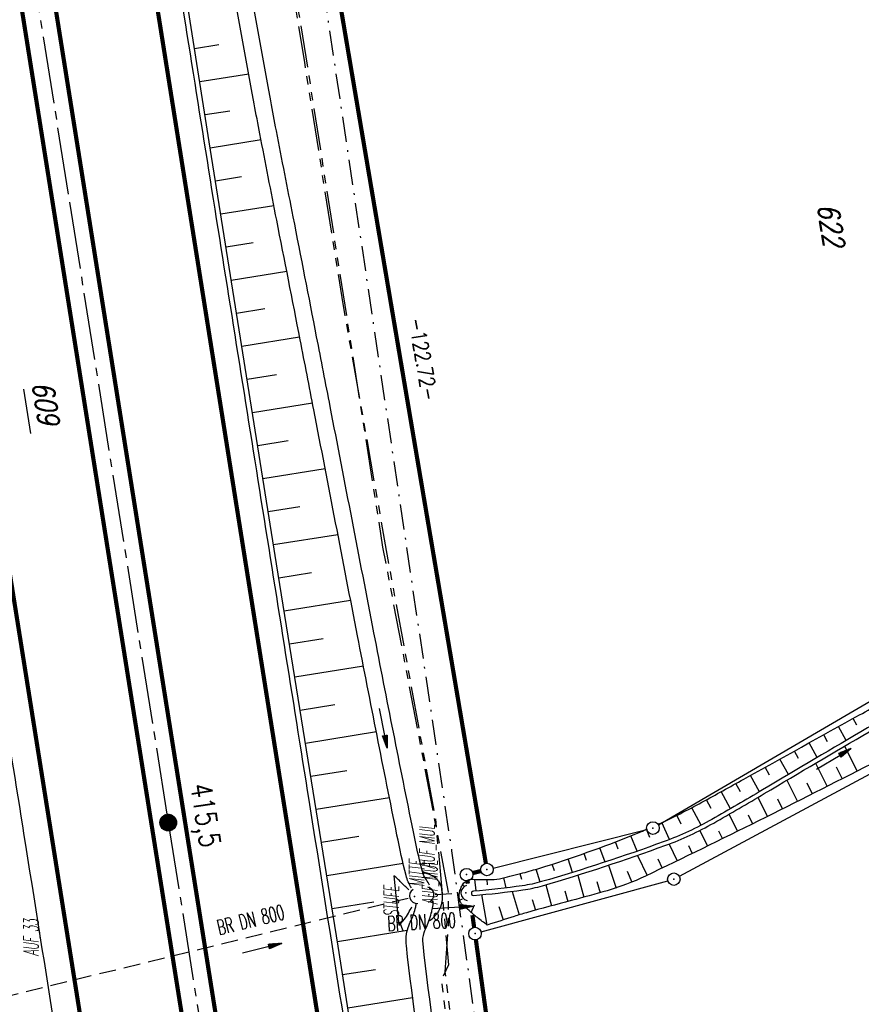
# Model space of a CAD drawing. Extents: x 447693 to 448165, y 439527 to 440695.
# Tile 46 of 88: x 447955 to 448056, y 439860 to 439977. Entities that reach past the tile are written whole.
import ezdxf
from ezdxf.enums import TextEntityAlignment as Align

# ---------------------------------------------------------------- set-up
doc = ezdxf.new("R2010")
doc.units = 0
doc.header["$LTSCALE"] = 2
doc.header["$MEASUREMENT"] = 0
for name, pattern in [('ACHSE', [5.5, 4, -0.5, 0.5, -0.5]), ('AUSGEZOGEN', [0]), ('BAB-FM2', [2.6, 1.5, -0.5, 0.1, -0.5]), ('GESTRICH-X2', [1.5, 1, -0.5]), ('PHANTOMX2', [5, 2.5, -0.5, 0.5, -0.5, 0.5, -0.5])]:
    doc.linetypes.add(name, pattern=pattern)
doc.layers.get('0').update_dxf_attribs({"linetype": 'AUSGEZOGEN'})
for name, color, linetype in [('209-ABSTAND', 8, 'AUSGEZOGEN'), ('209-FLSTNR', 8, 'AUSGEZOGEN'), ('209-FLSTNR-BAB', 7, 'AUSGEZOGEN'), ('209-GRENZL', 8, 'AUSGEZOGEN'), ('209-GRENZL-BAB', 7, 'AUSGEZOGEN'), ('209-GRENZP', 8, 'AUSGEZOGEN'), ('209-GRENZP-BAB', 7, 'AUSGEZOGEN'), ('ACHSETOP', 250, 'ACHSE'), ('ANMERKUNG', 7, 'CONTINUOUS'), ('BAB_FM', 5, 'BAB-FM2'), ('BOESCHG', 250, 'AUSGEZOGEN'), ('DURCHL', 200, 'GESTRICH-X2'), ('FBRTOP', 250, 'AUSGEZOGEN'), ('GRABEN', 250, 'AUSGEZOGEN'), ('HEKT_B', 250, 'CONTINUOUS'), ('KANAL', 7, 'GESTRICH-X2'), ('Lichtwellenleiter COLT', 46, 'PHANTOMX2'), ('Lichtwellenleiter GLH', 46, 'PHANTOMX2'), ('MULDE', 250, 'AUSGEZOGEN'), ('PFEIL', 7, 'CONTINUOUS'), ('PFEILTOP', 200, 'AUSGEZOGEN'), ('SCHSYMBOL', 200, 'AUSGEZOGEN'), ('TEXTO', 4, 'CONTINUOUS')]:
    doc.layers.add(name, color=color, linetype=linetype)
doc.styles.add('ROMANS', font='romans.shx', dxfattribs={"width": 0.8})

# ---------------------------------------------------------------- blocks, each defined once
blk = doc.blocks.new('*X15')
at = {"color": 0}
for p, q in [((212.23, 257.39), (213.24, 258.4)), ((212.24, 257.33), (213.31, 258.4)), ((212.24, 257.47), (213.17, 258.4)), ((212.24, 257.26), (213.37, 258.39)), ((212.24, 257.55), (213.09, 258.39)), ((212.25, 257.2), (213.43, 258.38)), ((212.26, 257.63), (213, 258.37)), ((212.27, 257.14), (213.49, 258.37)), ((212.28, 257.09), (213.55, 258.35)), ((212.29, 257.73), (212.9, 258.35)), ((212.3, 257.04), (213.6, 258.33)), ((212.32, 256.99), (213.65, 258.31)), ((212.34, 257.86), (212.78, 258.29)), ((212.35, 256.94), (213.69, 258.29)), ((212.37, 256.9), (213.74, 258.26)), ((212.4, 256.85), (213.78, 258.24)), ((212.43, 256.81), (213.83, 258.21)), ((212.46, 256.77), (213.86, 258.18)), ((212.49, 256.73), (213.9, 258.14)), ((212.53, 256.7), (213.94, 258.11)), ((212.56, 256.66), (213.97, 258.07)), ((212.6, 256.63), (214.01, 258.03)), ((212.64, 256.6), (214.04, 257.99)), ((212.68, 256.57), (214.07, 257.95)), ((212.73, 256.54), (214.09, 257.91)), ((212.77, 256.52), (214.12, 257.86)), ((212.82, 256.49), (214.14, 257.82)), ((212.87, 256.47), (214.16, 257.77)), ((212.92, 256.45), (214.18, 257.72)), ((212.97, 256.44), (214.2, 257.66)), ((213.03, 256.42), (214.21, 257.6)), ((213.09, 256.41), (214.22, 257.54)), ((213.16, 256.41), (214.23, 257.48)), ((213.22, 256.4), (214.23, 257.41)), ((213.3, 256.41), (214.23, 257.34)), ((213.38, 256.41), (214.22, 257.26)), ((213.46, 256.43), (214.2, 257.17)), ((213.56, 256.46), (214.18, 257.07)), ((213.69, 256.51), (214.12, 256.95))]:
    blk.add_line(p, q, dxfattribs=at)
blk = doc.blocks.new('SRMAST2')
at = {"color": 0}
blk.add_circle((0, 0), 0.999, dxfattribs=at)
blk.add_point((0, 0), dxfattribs=at)
blk.add_blockref('*X15', (-213.23, -257.4))
blk = doc.blocks.new('40')
at = {"color": 0}
blk.add_arc((0.02, 0.31), 0.91, 192.5363, 347.4637, dxfattribs=at)
blk.add_point((0, 0), dxfattribs=at)
blk = doc.blocks.new('PFEIL2')
at = {"color": 0}
for p, q in [((0.88, 0), (-2.4, -0.01)), ((0.88, -0.27), (0.88, 0.28)), ((0.88, 0.28), (2.43, 0.01)), ((0.91, 0.27), (0.88, 0.26)), ((0.97, 0.26), (0.88, 0.25)), ((1.02, 0.25), (0.88, 0.23)), ((1.07, 0.24), (0.88, 0.21)), ((1.13, 0.23), (0.88, 0.19)), ((1.18, 0.22), (0.88, 0.17)), ((1.24, 0.21), (0.88, 0.15)), ((1.29, 0.21), (0.88, 0.14)), ((1.34, 0.2), (0.88, 0.12)), ((1.4, 0.19), (0.88, 0.1)), ((1.45, 0.18), (0.88, 0.08)), ((1.51, 0.17), (0.88, 0.06)), ((1.56, 0.16), (0.88, 0.04)), ((1.61, 0.15), (0.88, 0.02)), ((1.67, 0.14), (0.88, 0.01)), ((1.72, 0.13), (0.88, -0.01)), ((1.78, 0.12), (0.88, -0.03)), ((1.83, 0.11), (0.88, -0.05)), ((1.88, 0.1), (0.88, -0.07)), ((1.94, 0.09), (0.88, -0.09)), ((2.05, 0.08), (0.88, -0.12)), ((1.99, 0.08), (0.88, -0.11)), ((2.1, 0.07), (0.88, -0.14)), ((2.15, 0.06), (0.88, -0.16)), ((2.21, 0.05), (0.88, -0.18)), ((2.26, 0.04), (0.88, -0.2)), ((2.32, 0.03), (0.88, -0.22)), ((2.37, 0.02), (0.88, -0.23)), ((2.42, 0.01), (0.88, -0.25)), ((2.43, 0.01), (0.88, -0.27))]:
    blk.add_line(p, q, dxfattribs=at)
blk = doc.blocks.new('GST')
at = {"color": 0}
blk.add_circle((0, 0), 0.75, dxfattribs=at)
blk.add_point((0, 0), dxfattribs=at)

msp = doc.modelspace()

# ---------------------------------------------------------------- linework, layer by layer
at = {"layer": '209-FLSTNR-BAB'}
msp.add_line((447955.56, 439933.18), (447956.4, 439927.9), dxfattribs=at)
at = {"layer": '209-GRENZL'}
for p, q in [((448031.36, 439881.15), (448069.61, 439903.5)), ((448033.87, 439875.02), (448073.23, 439896.14)), ((448011.62, 439876), (448029.98, 439880.59)), ((448010.19, 439868.37), (448032.49, 439874.47))]:
    msp.add_line(p, q, dxfattribs=at)
at = {"layer": '209-GRENZL-BAB', "const_width": 0.5, "flags": 128}
for points in [[(447990.5, 439996.07), (448010.76, 439876.56)], [(448010.16, 439875.64), (448009.19, 439875.39)], [(448008.62, 439874.13), (448008.57, 439874.47)], [(448009.36, 439868.91), (448009.16, 439870.37)], [(448016.7, 439815.86), (448009.57, 439867.43)]]:
    msp.add_lwpolyline(points, dxfattribs=at)
at = {"layer": 'ACHSETOP'}
msp.add_lwpolyline([(447846.97, 440672.45), (447854.98, 440622.11), (447866.77, 440548.04), (447886.41, 440424.59), (447902.12, 440325.83), (447913.91, 440251.77), (447929.62, 440153.01), (447941.41, 440078.94), (447949.27, 440029.56), (447961.05, 439955.49), (447972.84, 439881.42), (447988.55, 439782.67), (448008.19, 439659.22), (448023.91, 439560.46), (448025.33, 439551.55)], dxfattribs=at)
at = {"layer": 'BAB_FM', "flags": 128}
msp.add_lwpolyline([(447976.38, 440078.78), (447983.76, 440030.34), (447991.36, 439980.92), (447998.74, 439931.46), (448006.67, 439878.05), (448007.2, 439874.08), (448012.99, 439832.47), (448020.09, 439782.97), (448026.51, 439733.37), (448034.94, 439684.08), (448038.59, 439661.37), (448039.38, 439656.43), (448045.41, 439624.99), (448052.69, 439585.65)], dxfattribs=at)
at = {"layer": 'BOESCHG'}
for p, q in [((447981.48, 439976.21), (447981.48, 439976.21)), ((447978.87, 439974.28), (447975.98, 439973.83)), ((447982.2, 439972.27), (447982.19, 439972.27)), ((447982.46, 439970.8), (447976.61, 439969.88)), ((447982.91, 439968.34), (447982.91, 439968.34)), ((447980.2, 439966.39), (447977.23, 439965.92)), ((447983.64, 439964.4), (447983.64, 439964.4)), ((447983.92, 439962.94), (447977.85, 439961.97)), ((447984.4, 439960.48), (447984.4, 439960.48)), ((447981.58, 439958.52), (447978.48, 439958.02)), ((447985.17, 439956.55), (447985.17, 439956.55)), ((447985.46, 439955.08), (447979.11, 439954.07)), ((447985.94, 439952.62), (447985.94, 439952.62)), ((447982.98, 439950.64), (447979.74, 439950.12)), ((447986.71, 439948.7), (447986.71, 439948.7)), ((447987, 439947.23), (447980.37, 439946.17)), ((447987.48, 439944.77), (447987.48, 439944.77)), ((447984.38, 439942.76), (447981, 439942.22)), ((447988.25, 439940.85), (447988.25, 439940.85)), ((447988.53, 439939.37), (447981.63, 439938.27)), ((447989.01, 439936.92), (447989.01, 439936.92)), ((447985.78, 439934.88), (447982.26, 439934.32)), ((447989.77, 439933), (447989.77, 439933)), ((447990.06, 439931.52), (447982.89, 439930.37)), ((447990.53, 439929.07), (447990.53, 439929.07)), ((447987.17, 439927), (447983.52, 439926.42)), ((447991.29, 439925.14), (447991.29, 439925.14)), ((447991.58, 439923.66), (447984.15, 439922.47)), ((447992.05, 439921.21), (447992.05, 439921.21)), ((447988.56, 439919.12), (447984.78, 439918.52)), ((447992.81, 439917.29), (447992.81, 439917.29)), ((447993.1, 439915.8), (447985.41, 439914.57)), ((447993.57, 439913.36), (447993.57, 439913.36)), ((447989.95, 439911.25), (447986.04, 439910.62)), ((447994.33, 439909.43), (447994.33, 439909.43)), ((447994.62, 439907.95), (447986.68, 439906.67)), ((447995.09, 439905.51), (447995.09, 439905.51)), ((447991.35, 439903.37), (447987.31, 439902.72)), ((447995.86, 439901.58), (447995.85, 439901.58)), ((447996.14, 439900.09), (447987.95, 439898.77)), ((447996.62, 439897.65), (447996.62, 439897.65)), ((447992.75, 439895.5), (447988.58, 439894.82)), ((448055.05, 439893.04), (448054.6, 439893.85)), ((447997.39, 439893.73), (447997.39, 439893.73)), ((448053.77, 439891.23), (448052.85, 439892.88)), ((447997.69, 439892.24), (447989.22, 439890.88)), ((448051.57, 439891.06), (448051.1, 439891.91)), ((448050.32, 439889.2), (448049.35, 439890.94)), ((448053.57, 439890.54), (448055.09, 439887.56)), ((447998.17, 439889.8), (447998.17, 439889.8)), ((448048.1, 439889.08), (448047.6, 439889.97)), ((448044.63, 439887.08), (448044.11, 439888.03)), ((448046.88, 439887.16), (448045.86, 439889)), ((448050.13, 439888.51), (448051.53, 439885.74)), ((448052.58, 439888.09), (448053.31, 439886.65)), ((447994.16, 439887.62), (447989.85, 439886.93)), ((448043.44, 439885.11), (448042.36, 439887.06)), ((447998.96, 439885.88), (447998.95, 439885.88)), ((448041.16, 439885.09), (448040.61, 439886.09)), ((448046.68, 439886.48), (448047.96, 439883.94)), ((448049.07, 439886.17), (448049.74, 439884.84)), ((447999.25, 439884.39), (447990.49, 439882.98)), ((448039.98, 439883.08), (448038.86, 439885.12)), ((448043.25, 439884.43), (448044.38, 439882.15)), ((448036.46, 439881.1), (448035.35, 439883.2)), ((448037.68, 439883.12), (448037.11, 439884.15)), ((448045.57, 439884.25), (448046.17, 439883.04)), ((448034.08, 439881.25), (448033.57, 439882.29)), ((448039.79, 439882.41), (448040.8, 439880.38)), ((448042.06, 439882.34), (448042.59, 439881.26)), ((447999.74, 439881.96), (447999.74, 439881.96)), ((448032.7, 439879.41), (448031.76, 439881.43)), ((447995.59, 439879.75), (447991.13, 439879.03)), ((448028.83, 439878.01), (448028.09, 439879.85)), ((448030.35, 439879.66), (448029.94, 439880.62)), ((448036.3, 439880.47), (448037.21, 439878.61)), ((448038.53, 439880.45), (448039, 439879.49)), ((448026.57, 439878.24), (448026.23, 439879.12)), ((448032.64, 439878.86), (448033.61, 439876.86)), ((448034.95, 439878.68), (448035.41, 439877.73)), ((448000.55, 439878.04), (448000.55, 439878.04)), ((448022.77, 439876.91), (448022.48, 439877.73)), ((448024.99, 439876.71), (448024.36, 439878.41)), ((448028.86, 439877.51), (448030.01, 439875.12)), ((448000.89, 439876.55), (447991.76, 439875.08)), ((448018.94, 439875.67), (448018.69, 439876.46)), ((448021.12, 439875.48), (448020.59, 439877.08)), ((448025.41, 439876.33), (448026.3, 439873.61)), ((448031.28, 439877.08), (448031.81, 439875.99)), ((448015.04, 439874.61), (448014.85, 439875.32)), ((448017.24, 439874.32), (448016.78, 439875.86)), ((448021.75, 439875.16), (448022.46, 439872.51)), ((448027.65, 439875.61), (448028.18, 439874.31)), ((448001.57, 439874.18), (448001.57, 439874.18)), ((448007.99, 439874.02), (448008.11, 439873.87)), ((448009.4, 439874.65), (448009.57, 439873.26)), ((448010.94, 439874), (448010.93, 439874.61)), ((448013.2, 439873.63), (448012.91, 439874.84)), ((448017.92, 439874), (448018.59, 439871.48)), ((448024, 439874.4), (448024.39, 439873.04)), ((448010.93, 439869.19), (448010.3, 439872.82)), ((448013.9, 439873.21), (448014.74, 439870.41)), ((448020.19, 439873.29), (448020.53, 439872)), ((447997.38, 439871.93), (447992.4, 439871.13)), ((448007.61, 439872.17), (448007.97, 439872.31)), ((448009, 439870.7), (448009.39, 439871.6)), ((448016.31, 439872.23), (448016.67, 439870.96)), ((448002.12, 439870.45), (448002.12, 439870.45)), ((448012.33, 439871.39), (448012.84, 439869.81)), ((448001.38, 439868.52), (447993.03, 439867.18)), ((448001.28, 439866.61), (448001.28, 439866.61)), ((447997.59, 439863.84), (447993.65, 439863.23)), ((448001.76, 439862.63), (448001.75, 439862.63)), ((448002.02, 439860.49), (447994.27, 439859.28))]:
    msp.add_line(p, q, dxfattribs=at)
msp.add_lwpolyline([(448042.66, 439554.31), (448038.84, 439578.62), (448033.04, 439614.81), (448027.02, 439652.99), (448021.51, 439687.69), (448014.5, 439731.65), (448007.86, 439773.21), (447999.64, 439824.9), (447993.12, 439866.68), (447985.76, 439912.34), (447977.73, 439962.71), (447968.38, 440022.17), (447959.8, 440076.56)], dxfattribs=at)
for points in [[(448031.31, 439881.22, 0.019025), (448036.56, 439883.85, 0.001414), (448041.55, 439886.61, -0.00051), (448055.38, 439894.28, -0.000943), (448060.78, 439897.26, -0.000492), (448071.17, 439902.95)], [(448073.89, 439899.15, -0.01033), (448062.46, 439891.65, -0.021504), (448056.75, 439888.41, -0.006686), (448029.81, 439875.03, -0.041337), (448025.25, 439873.29, -0.007175), (448020.96, 439872.11, 0.005754), (448015.6, 439870.66, 0.006949), (448014.15, 439870.22, 0.003123), (448010.93, 439869.19)], [(448008.93, 439874.68, 0.026065), (448011.43, 439874.62, 0.050527), (448012.71, 439874.79, 0.007636), (448015.19, 439875.41, 0.009286), (448017.2, 439875.99, 0.021769), (448028.46, 439880, 0.005595), (448030.06, 439880.67, 0.001414)], [(448001.56, 439873.38, 0.007853), (448000.63, 439874.31, 0.006232), (448000.23, 439874.69, 0.005812), (447999.79, 439875.08)], [(448010.93, 439869.19, -0.011208), (448009.75, 439870.08, -0.012868), (448008.76, 439870.91, -0.003207), (448008.02, 439871.57, -0.016152), (448007.87, 439871.71, -0.137575), (448007.66, 439872.1, -0.074135), (448007.59, 439872.92, -0.057618), (448007.67, 439873.31, -0.039822), (448007.89, 439873.85, -0.111404), (448008.26, 439874.32, -0.087455), (448008.93, 439874.68)], [(448000.39, 439869.19, 0.035726), (448001.02, 439869.87, 0.037773), (448001.51, 439870.6, 0.019326), (448001.93, 439871.38, 0.231166)]]:
    msp.add_lwpolyline(points, format="xyb", dxfattribs=at)
at = {"layer": 'BOESCHG', "flags": 128}
msp.add_lwpolyline([(447999.79, 439875.08), (448000.39, 439869.19)], dxfattribs=at)
msp.add_lwpolyline([(448004.64, 439874.92, -0.051463), (448005.11, 439874.43, -0.07861), (448005.32, 439874.04, -0.051037), (448005.48, 439873.39, -0.034458), (448005.54, 439872.39, -0.078631), (448005.42, 439871.59, -0.05959), (448004.97, 439870.63)], format="xyb", dxfattribs=at)
at = {"layer": 'BOESCHG'}
for centre, radius, start, end in [((448000.77, 439868.23), 7.73, 59.9675, 71.8392), ((448009.28, 439872.98), 0.25, 88.3678, 273.1202), ((448001.98, 439872.77), 3.68, 302.7916, 324.3291)]:
    msp.add_arc(centre, radius, start, end, dxfattribs=at)
at = {"layer": 'DURCHL'}
for p, q in [((448004.72, 439872.84), (448007.62, 439873)), ((447952.97, 439860.53), (448001.5, 439872.41))]:
    msp.add_line(p, q, dxfattribs=at)
at = {"layer": 'FBRTOP', "const_width": 0.5}
for points in [[(447860.79, 440674.65), (447868.81, 440624.31), (447880.59, 440550.24), (447900.23, 440426.79), (447915.95, 440328.03), (447927.73, 440253.97), (447943.45, 440155.21), (447955.23, 440081.14), (447963.09, 440031.76), (447974.88, 439957.69), (447986.66, 439883.62), (448002.38, 439784.87), (448022.02, 439661.42), (448037.73, 439562.66), (448039.15, 439553.75)], [(447833.14, 440670.25), (447841.15, 440619.91), (447852.94, 440545.84), (447872.58, 440422.39), (447888.3, 440323.63), (447900.08, 440249.57), (447915.8, 440150.81), (447927.58, 440076.74), (447935.44, 440027.36), (447947.22, 439953.29), (447959.01, 439879.23), (447974.72, 439780.47), (447994.37, 439657.02), (448010.08, 439558.26), (448011.5, 439549.35)]]:
    msp.add_lwpolyline(points, dxfattribs=at)
at = {"layer": 'FBRTOP'}
for points in [[(447863.76, 440675.12, 0.000001), (447863.91, 440674.16, -0.000001), (447871.77, 440624.78), (447883.55, 440550.71, -0.000005), (447893.37, 440488.99, 0.000006), (447903.2, 440427.26, 0.000001), (447911.05, 440377.88, -0.000001), (447918.91, 440328.51), (447930.7, 440254.44, -0.000002), (447938.55, 440205.06, 0.000002), (447946.41, 440155.68), (447958.2, 440081.61), (447966.05, 440032.23, 0.000001), (447971.95, 439995.2, -0.000001), (447977.84, 439958.16, -0.000005), (447983.73, 439921.13, 0.000005), (447989.62, 439884.1, 0.000004), (447997.48, 439834.72, -0.000003), (448005.34, 439785.34, 0), (448016.8, 439713.32, -0.000001), (448024.98, 439661.89, -0.000001), (448032.84, 439612.51, 0.000002), (448040.7, 439563.13), (448042.11, 439554.22, -0.000002)], [(447926.48, 440062.97), (447932.23, 440026.85, 0.000001), (447938.12, 439989.82), (447944.02, 439952.78, -0.000005), (447949.91, 439915.75, 0.000005), (447955.8, 439878.71, 0.000004), (447963.66, 439829.34, -0.000003), (447971.52, 439779.96), (447982.97, 439707.94), (447991.16, 439656.51, -0.000001), (447999.02, 439607.13, 0.000002), (448006.87, 439557.75), (448008.29, 439548.84, -0.000002)]]:
    msp.add_lwpolyline(points, format="xyb", dxfattribs=at)
at = {"layer": 'FBRTOP', "const_width": 0.5}
for points in [[(447869.98, 440514.59, -0.002287), (447874.61, 440486, 0.000006), (447884.43, 440424.28, 0.000001), (447892.29, 440374.9, -0.000001), (447900.15, 440325.52), (447911.93, 440251.45, -0.000002), (447919.79, 440202.07, 0.000002), (447927.65, 440152.69), (447939.43, 440078.63), (447947.29, 440029.25, 0.000001), (447953.18, 439992.21, -0.000001), (447959.08, 439955.18, -0.000005), (447964.97, 439918.14, 0.000005), (447970.86, 439881.11, 0.000004), (447978.72, 439831.73, -0.000003), (447986.58, 439782.35, 0), (447998.04, 439710.34, -0.000001), (448006.22, 439658.91, -0.000001), (448014.08, 439609.53, 0.000002), (448021.93, 439560.15), (448023.35, 439551.24, -0.000002)], [(447874.06, 440515.26, 0.001447), (447878.56, 440486.63, 0.000006), (447888.38, 440424.91, 0.000001), (447896.24, 440375.53, -0.000001), (447904.1, 440326.15), (447915.88, 440252.08, -0.000002), (447923.74, 440202.7, 0.000002), (447931.6, 440153.32), (447943.38, 440079.25), (447951.24, 440029.88, 0.000001), (447957.13, 439992.84, -0.000001), (447963.03, 439955.81, -0.000005), (447968.92, 439918.77, 0.000005), (447974.81, 439881.74, 0.000004), (447982.67, 439832.36, -0.000003), (447990.53, 439782.98, 0), (448001.99, 439710.97, -0.000001), (448010.17, 439659.54, -0.000001), (448018.03, 439610.16, 0.000002), (448025.88, 439560.78), (448027.3, 439551.87, -0.000002)]]:
    msp.add_lwpolyline(points, format="xyb", dxfattribs=at)
at = {"layer": 'GRABEN', "flags": 128}
for points in [[(448071.77, 439901.42, 0.002111), (448061.78, 439895.85, 0.003838), (448056.33, 439892.72, 0.002591), (448043.78, 439885.32, -0.005415), (448037.76, 439881.81, -0.041563), (448032.05, 439879.16, -0.016982), (448017.42, 439874.37, -0.035917), (448015.11, 439873.88, -0.014505), (448009.29, 439873.23)], [(448009.3, 439872.73, 0.014573), (448015.18, 439873.38, 0.036004), (448017.53, 439873.89, 0.016866), (448032.25, 439878.72, 0.041503), (448037.97, 439881.37, 0.005372), (448044, 439884.88, -0.002574), (448056.54, 439892.27, -0.00383), (448062.01, 439895.4, -0.002107), (448072.01, 439900.98)]]:
    msp.add_lwpolyline(points, format="xyb", dxfattribs=at)
at = {"layer": 'KANAL'}
for p, q in [((448004.72, 439872.84), (448007.62, 439873)), ((447952.97, 439860.53), (448001.5, 439872.41))]:
    msp.add_line(p, q, dxfattribs=at)
at = {"layer": 'Lichtwellenleiter COLT', "flags": 128}
msp.add_lwpolyline([(447873.75, 440676.71), (447874.65, 440671.23), (447882.74, 440621.82), (447893.24, 440559.75), (447906.65, 440487.42), (447909.39, 440471.15), (447912.72, 440453.22), (447917.04, 440405.94), (447919.89, 440390.18), (447927.84, 440336.25), (447942.3, 440260.57), (447954.04, 440202.74), (447957.7, 440188.26), (447959.4, 440175.75), (447960.07, 440169.25), (447961.81, 440148.13), (447963.55, 440130.17), (447963.51, 440129.33), (447968.86, 440087.56), (447979.19, 440023.26), (447988.53, 439977.53), (447998.44, 439914.32), (448006.28, 439873.12), (448006.27, 439869.16), (448005.87, 439863.61), (448011.83, 439814.84), (448022.86, 439739.26), (448030.58, 439692.06), (448033.66, 439662.67), (448034.27, 439659.87), (448034.65, 439656.96), (448036.78, 439648.13), (448050.92, 439574.94), (448054.16, 439556.14)], dxfattribs=at)
at = {"layer": 'Lichtwellenleiter GLH', "flags": 128}
msp.add_lwpolyline([(447872.96, 440676.59), (447875.37, 440660.32), (447880.41, 440631.06), (447880.41, 440631.06), (447886.15, 440597.16), (447886.15, 440597.16), (447893.66, 440558.32), (447900.67, 440519.92), (447907.3, 440482.7), (447909.23, 440471.06), (447912.7, 440452.29), (447915, 440432.62), (447915.79, 440423.49), (447919.23, 440390.88), (447920.34, 440380.59), (447924.42, 440355.62), (447927.84, 440336.25), (447929.45, 440326.79), (447935.53, 440296.18), (447942.03, 440262.98), (447948.8, 440230.47), (447954.11, 440202.75), (447958.92, 440178.19), (447960.61, 440159.32), (447960.9, 440156.04), (447963.29, 440131.5), (447963.51, 440129.33), (447966.23, 440106.67), (447971.09, 440074.14), (447974.37, 440050.02), (447979.33, 440022.96), (447983.47, 440005.12), (447984.11, 440002.09), (447989.09, 439972.24), (447993.55, 439944.13), (447998.87, 439913.91), (448004.74, 439881.86), (448006.3, 439864.42), (448005.45, 439862.68), (448012.77, 439800.67), (448020.08, 439759.7), (448023.77, 439738.98), (448034.49, 439656.87), (448036.62, 439648.04), (448043.77, 439613.25), (448044.25, 439610.86), (448044.7, 439608.34), (448054.08, 439556.13)], dxfattribs=at)
at = {"layer": 'MULDE'}
for points in [[(448004.04, 439873.96, 0.046966), (448003.66, 439874.58, -0.100959), (448003.18, 439875.58, -0.010623), (448002.11, 439880.33, -0.002155), (447997.4, 439904.1, -0.000094), (447992.18, 439931.09, 0.000305), (447990.56, 439939.44, 0.000583), (447987.76, 439953.76, -0.000811), (447985.75, 439964.04, -0.002796), (447985.08, 439967.59, -0.000179), (447974.92, 440023.51, -0.000992), (447970.96, 440045.56, -0.001313), (447968.06, 440062.23, -0.05328), (447967.23, 440075.11, 0.053136), (447966.39, 440088.45, 0.017166), (447965.47, 440092.87, -0.015196), (447964.45, 440097.73, -0.019526), (447963.46, 440104.79, -0.004103), (447960.34, 440138.92, -0.018099), (447960.09, 440144.31, -0.007086), (447960.14, 440158.27, -0.007086)], [(448001.89, 439873.62, -0.084945), (448001.24, 439875.1, -0.010623), (448000.15, 439879.93, -0.002155), (447995.44, 439903.72, -0.000094), (447990.22, 439930.71, 0.000305), (447988.6, 439939.06, 0.000583), (447985.79, 439953.37, -0.000811), (447983.78, 439963.66, -0.002796), (447983.11, 439967.23, -0.000179), (447972.95, 440023.16, -0.000992), (447969, 440045.22, -0.001313), (447966.08, 440061.89, -0.05328), (447965.24, 440075.19, 0.00454), (447965.27, 440076.3, 0.017166)], [(448031.62, 439654.83, -0.000452), (448027.87, 439677.62, -0.001227), (448026.39, 439686.8, -0.002618), (448024.73, 439697.57, -0.001039), (448020.77, 439724.74, -0.00131), (448017.78, 439745.91, -0.001082), (448014.28, 439771.56, -0.005418), (448012.08, 439789.46, 0.004874), (448009.66, 439809.31, 0.007544), (448008.13, 439819.66, -0.003023), (448004.08, 439845.54, -0.008659), (448001.27, 439866.73, -0.106749), (448001.48, 439868.9, -0.042024), (448001.83, 439869.73, 0.039576), (448002.08, 439870.31, 0.011044), (448002.33, 439871.13, 0.018218), (448002.44, 439871.59, 0.014362), (448002.46, 439871.68, 0.039283)], [(448026.71, 439697.87, -0.001039), (448022.75, 439725.03, -0.00131), (448019.76, 439746.19, -0.001082), (448016.26, 439771.82, -0.005418), (448014.07, 439789.68, 0.004874), (448011.64, 439809.57, 0.007544), (448010.11, 439819.98, -0.003023), (448006.06, 439845.83, -0.008659), (448003.26, 439866.96, -0.106749), (448003.39, 439868.28, -0.042024), (448003.61, 439868.81, 0.039576), (448003.97, 439869.68, 0.011044), (448004.25, 439870.59, 0.018218), (448004.4, 439871.19, 0.057106), (448004.47, 439871.98, 0.003812), (448004.47, 439872.08, 0.116335)]]:
    msp.add_lwpolyline(points, format="xyb", dxfattribs=at)

# ---------------------------------------------------------------- block references
at = {"layer": '209-GRENZP', "rotation": 279.0411497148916}
for p in [(448030.71, 439880.77), (448033.21, 439874.67)]:
    msp.add_blockref('GST', p, dxfattribs=at)
at = {"layer": '209-GRENZP-BAB', "rotation": 279.0411497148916}
for p in [(448010.89, 439875.82), (448008.46, 439875.21), (448009.47, 439868.17)]:
    msp.add_blockref('GST', p, dxfattribs=at)
at = {"layer": 'HEKT_B'}
msp.add_blockref('SRMAST2', (447972.84, 439881.42), dxfattribs=at)
at = {"layer": 'PFEIL'}
for p, rotation in [((448006.78, 439871.28), 3.095800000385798), ((447984.03, 439866.41), 13.75569999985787)]:
    msp.add_blockref('PFEIL2', p, dxfattribs=dict(at, rotation=rotation))
at = {"layer": 'PFEILTOP'}
for p, rotation in [((447998.53, 439892.68), 280.5080606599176), ((448052.29, 439889), 31.00728244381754), ((447984.03, 439866.41), 13.7557)]:
    msp.add_blockref('PFEIL2', p, dxfattribs=dict(at, rotation=rotation))
at = {"layer": 'SCHSYMBOL'}
for p, rotation in [((448008.38, 439873.03), 271.5380519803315), ((448002.24, 439872.59), 288.6524941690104), ((448003.97, 439872.79), 92.64816119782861)]:
    msp.add_blockref('40', p, dxfattribs=dict(at, rotation=rotation))

# ---------------------------------------------------------------- texts
at = {"layer": '209-ABSTAND', "insert": (448003.28, 439936.76), "char_height": 1.8, "attachment_point": 5, "rotation": 279.6257, "style": 'ROMANS'}
msp.add_mtext('-122.72-', dxfattribs=at)
at = {"layer": '209-FLSTNR', "style": 'ROMANS', "oblique": 15, "width": 0.8}
msp.add_text('622', height=2.5, rotation=279.0411, dxfattribs=at).set_placement((448050.33, 439955.15))
at = {"layer": '209-FLSTNR-BAB', "style": 'ROMANS', "oblique": 15, "width": 0.8}
msp.add_text('609', height=2.5, rotation=279.0411, dxfattribs=at).set_placement((447956.58, 439933.89))
at = {"layer": 'ANMERKUNG', "style": 'ROMANS', "oblique": 7, "width": 0.5}
for s, p in [('AUF_MUL', (448004.64, 439875.92)), ('MITTE', (448003.39, 439873.77)), ('AUF_MUL', (448004.97, 439871.63)), ('STUFE', (448000.39, 439870.19)), ('AUF_33', (447957.35, 439865.49))]:
    msp.add_text(s, height=1.8, rotation=90, dxfattribs=at).set_placement(p)
at = {"layer": 'DURCHL', "style": 'ROMANS', "width": 0.6}
msp.add_text('BR DN 800', height=1.8, rotation=13.7557, dxfattribs=at).set_placement((447982.89, 439868.94), align=Align.CENTER)
at = {"layer": 'HEKT_B', "style": 'ROMANS', "width": 0.8}
msp.add_text('415,5', height=2.5, rotation=279.0411, dxfattribs=at).set_placement((447975.47, 439885.91))
at = {"layer": 'TEXTO', "style": 'ROMANS', "width": 0.6}
msp.add_text('BR DN 800', height=1.8, rotation=3.0958, dxfattribs=at).set_placement((448003.14, 439868.67), align=Align.CENTER)

doc.saveas('drawing.dxf')
